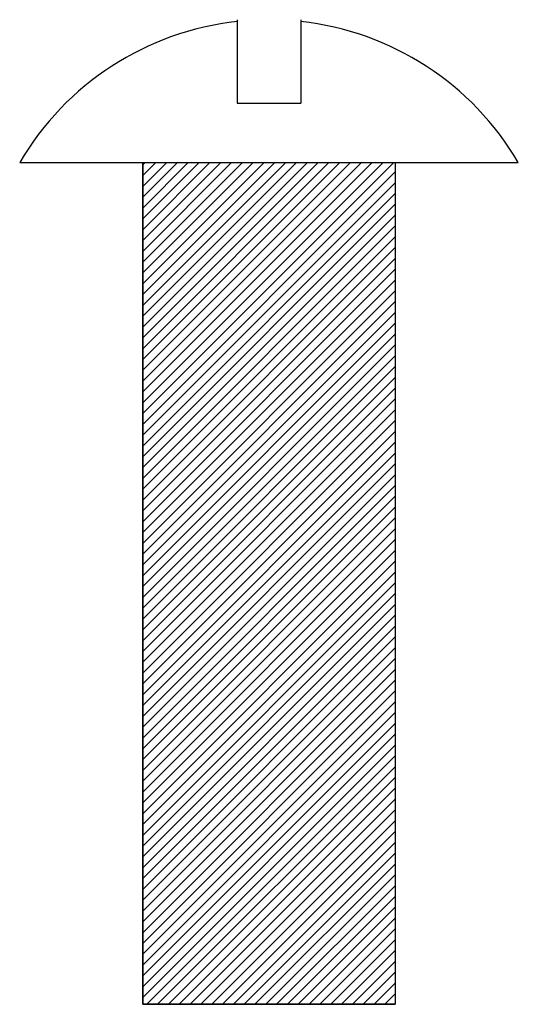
# Model space of a CAD drawing. Extents: x 43 to 173, y 11 to 268.
import ezdxf

# ---------------------------------------------------------------- set-up
doc = ezdxf.new("R2010")
doc.units = 0
doc.header["$MEASUREMENT"] = 0
doc.layers.get('0').update_dxf_attribs({"linetype": 'CONTINUOUS'})

msp = doc.modelspace()

# ---------------------------------------------------------------- hatches: boundary and pattern name
h = msp.add_hatch()
h.set_pattern_fill('_U', scale=2, angle=45, style=0, pattern_type=0)
h.set_pattern_definition([(45, (0, 0), (-1.414214, 1.414214), [])])
h.paths.add_polyline_path([(74.93, 231.11), (140.97, 231.11), (140.97, 10.95), (74.93, 10.95)])

# ---------------------------------------------------------------- linework, layer by layer
at = {"color": 7}
for p, q in [((99.67, 268.45), (99.67, 246.61)), ((116.23, 268.45), (116.23, 246.61)), ((99.67, 246.61), (116.23, 246.61)), ((42.78, 231.11), (173.12, 231.11)), ((74.93, 231.11), (74.93, 10.95)), ((140.97, 231.11), (140.97, 10.95)), ((74.93, 10.95), (140.97, 10.95))]:
    msp.add_line(p, q, dxfattribs=at)
msp.add_lwpolyline([(74.93, 231.11), (140.97, 231.11), (140.97, 10.95), (74.93, 10.95)], close=True, dxfattribs=at)
for points in [[(99.67, 268), (75.95, 265.38), (54.85, 251.71), (42.78, 231.11)], [(173.12, 231.11), (161.05, 251.71), (139.95, 265.38), (116.23, 268)]]:
    msp.add_open_spline(points, degree=3, dxfattribs=at)

doc.saveas('drawing.dxf')
